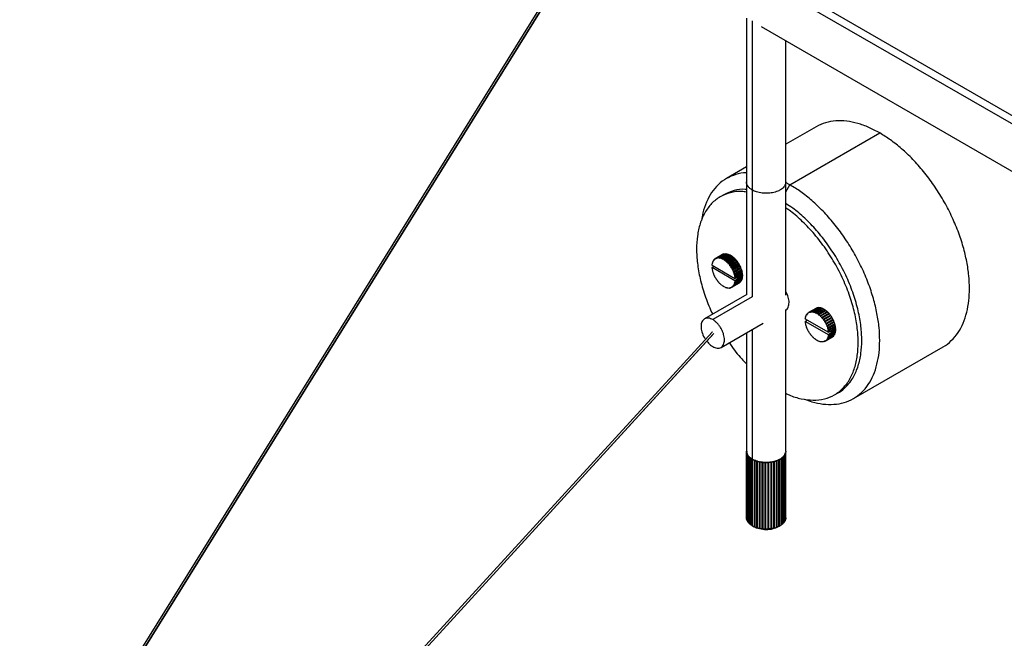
# Paper-space layout '_Isométrica' of a CAD drawing. Header units: millimetres. Extents: x -1423 to -51, y -316 to 683.
# Tile 2 of 14: x -1094 to -706, y 224 to 468. Entities that reach past the tile are written whole.
import ezdxf

# ---------------------------------------------------------------- set-up
doc = ezdxf.new("R2010")
doc.units = ezdxf.units.MM

psp = doc.layouts.new('_Isométrica')

# ---------------------------------------------------------------- linework, layer by layer
at = {"color": 7, "linetype": 'Continuous', "lineweight": 25}
for p, q in [((-821.06, 581.37), (-1093.77, 142.89)), ((-1093.02, 142.46), (-820.56, 580.52)), ((-820.39, 580.76), (-1093.01, 142.45)), ((-489.29, 306.49), (-791.99, 481.24)), ((-794.26, 479.34), (-489.29, 303.28)), ((-807.49, 468.25), (-807.49, 359.38)), ((-805.22, 467.09), (-805.22, 358.49)), ((-801.76, 464.94), (-489.02, 284.4)), ((-791.99, 359.2), (-791.99, 459.3)), ((-780.01, 425.47), (-791.99, 418.55)), ((-790.37, 402.58), (-755.01, 422.99)), ((-807.49, 409.61), (-815.36, 405.06)), ((-790.37, 402.58), (-792.08, 403.45)), ((-791.99, 399.78), (-790.37, 402.58)), ((-816.4, 398.69), (-817.81, 397.87)), ((-820.76, 372.4), (-820.69, 372.16)), ((-820.42, 372.82), (-820.57, 372.74)), ((-820.4, 372.69), (-820.57, 372.74)), ((-820.44, 372.92), (-820.4, 372.69)), ((-820.04, 373.28), (-820.2, 373.19)), ((-820.02, 373.11), (-820.2, 373.19)), ((-820.04, 373.33), (-820.02, 373.11)), ((-816.95, 375.14), (-819.78, 373.51)), ((-816.92, 375.16), (-819.75, 373.52)), ((-819.57, 373.41), (-819.75, 373.52)), ((-819.56, 373.62), (-819.57, 373.41)), ((-819.56, 373.62), (-816.73, 375.25)), ((-816.4, 375.37), (-819.22, 373.73)), ((-819.04, 373.59), (-819.22, 373.73)), ((-819.01, 373.78), (-819.04, 373.59)), ((-819.01, 373.78), (-816.18, 375.41)), ((-815.81, 375.44), (-818.64, 373.81)), ((-818.47, 373.64), (-818.64, 373.81)), ((-818.41, 373.81), (-818.47, 373.64)), ((-818.41, 373.81), (-815.58, 375.44)), ((-815.18, 375.39), (-818.01, 373.76)), ((-817.85, 373.56), (-818.01, 373.76)), ((-817.76, 373.7), (-817.85, 373.56)), ((-817.76, 373.7), (-814.93, 375.33)), ((-814.51, 375.2), (-817.34, 373.57)), ((-817.19, 373.36), (-817.34, 373.57)), ((-817.09, 373.47), (-817.19, 373.36)), ((-817.09, 373.47), (-814.26, 375.1)), ((-816.95, 375.14), (-816.92, 375.16)), ((-816.92, 375.16), (-816.91, 375.15)), ((-813.83, 374.89), (-816.66, 373.26)), ((-816.53, 373.03), (-816.66, 373.26)), ((-816.4, 373.11), (-816.53, 373.03)), ((-816.4, 375.37), (-816.34, 375.32)), ((-816.4, 373.11), (-813.57, 374.74)), ((-813.14, 374.46), (-815.97, 372.83)), ((-815.86, 372.59), (-815.97, 372.83)), ((-813.04, 374.22), (-815.86, 372.59)), ((-815.72, 372.63), (-815.86, 372.59)), ((-815.81, 375.44), (-815.72, 375.36)), ((-815.72, 372.63), (-812.89, 374.27)), ((-812.47, 373.91), (-815.3, 372.28)), ((-812.38, 373.68), (-815.21, 372.05)), ((-815.18, 375.39), (-815.07, 375.26)), ((-815.05, 372.05), (-812.22, 373.68)), ((-811.82, 373.27), (-814.65, 371.64)), ((-811.76, 373.04), (-814.59, 371.4)), ((-814.51, 375.2), (-814.39, 375.03)), ((-814.42, 371.38), (-811.59, 373.01)), ((-811.22, 372.55), (-814.05, 370.91)), ((-813.83, 374.89), (-813.7, 374.67)), ((-813.14, 374.46), (-813.04, 374.22)), ((-813.04, 374.22), (-812.89, 374.27)), ((-812.47, 373.91), (-812.38, 373.68)), ((-812.38, 373.68), (-812.22, 373.68)), ((-811.82, 373.27), (-811.76, 373.04)), ((-811.76, 373.04), (-811.59, 373.01)), ((-811.22, 372.55), (-811.19, 372.32)), ((-821.1, 371.06), (-821.04, 370.94)), ((-821.04, 370.02), (-821.1, 369.97)), ((-820.9, 371.59), (-821.04, 371.52)), ((-820.88, 371.54), (-821.04, 371.52)), ((-821.04, 370.94), (-812.02, 365.73)), ((-821.04, 370.02), (-820.25, 370.48)), ((-812.02, 364.82), (-821.04, 370.02)), ((-821.04, 369.45), (-820.88, 369.24)), ((-820.98, 371.77), (-820.88, 371.54)), ((-820.88, 369.24), (-820.98, 369.12)), ((-820.71, 372.25), (-820.85, 372.17)), ((-820.69, 372.16), (-820.85, 372.17)), ((-820.85, 368.58), (-820.69, 368.39)), ((-815.21, 372.05), (-815.3, 372.28)), ((-815.05, 372.05), (-815.21, 372.05)), ((-814.59, 371.4), (-814.65, 371.64)), ((-814.42, 371.38), (-814.59, 371.4)), ((-814.01, 370.69), (-814.05, 370.91)), ((-811.19, 372.32), (-814.01, 370.69)), ((-813.83, 370.62), (-814.01, 370.69)), ((-813.83, 370.62), (-811.01, 372.25)), ((-810.67, 371.75), (-813.5, 370.12)), ((-813.49, 369.9), (-813.5, 370.12)), ((-810.66, 371.54), (-813.49, 369.9)), ((-813.31, 369.81), (-813.49, 369.9)), ((-813.31, 369.81), (-810.48, 371.44)), ((-810.21, 370.71), (-813.04, 369.08)), ((-813.04, 369.08), (-813.02, 369.28)), ((-812.86, 368.95), (-813.04, 369.08)), ((-810.19, 370.91), (-813.02, 369.28)), ((-812.86, 368.95), (-810.03, 370.58)), ((-809.83, 369.86), (-812.66, 368.22)), ((-809.79, 370.03), (-812.62, 368.4)), ((-812.49, 368.07), (-809.66, 369.7)), ((-809.54, 369), (-812.37, 367.36)), ((-809.47, 369.15), (-812.3, 367.51)), ((-812.21, 367.18), (-809.38, 368.81)), ((-811.19, 372.32), (-811.01, 372.25)), ((-810.67, 371.75), (-810.66, 371.54)), ((-810.66, 371.54), (-810.48, 371.44)), ((-810.19, 370.91), (-810.21, 370.71)), ((-810.21, 370.71), (-810.03, 370.58)), ((-809.79, 370.03), (-809.83, 369.86)), ((-809.83, 369.86), (-809.66, 369.7)), ((-809.47, 369.15), (-809.54, 369)), ((-809.54, 369), (-809.38, 368.81)), ((-820.69, 368.39), (-820.76, 368.24)), ((-820.57, 367.69), (-820.4, 367.53)), ((-820.4, 367.53), (-820.44, 367.36)), ((-820.2, 366.81), (-820.02, 366.68)), ((-820.02, 366.68), (-820.04, 366.48)), ((-819.75, 365.95), (-819.57, 365.85)), ((-819.57, 365.85), (-819.56, 365.64)), ((-819.22, 365.13), (-819.04, 365.07)), ((-819.04, 365.07), (-819.01, 364.84)), ((-812.66, 368.22), (-812.62, 368.4)), ((-812.49, 368.07), (-812.66, 368.22)), ((-809.66, 364.65), (-812.49, 363.02)), ((-812.37, 367.36), (-812.3, 367.51)), ((-812.21, 367.18), (-812.37, 367.36)), ((-812.3, 363.36), (-809.47, 364.99)), ((-809.38, 365.22), (-812.21, 363.58)), ((-809.35, 368.15), (-812.18, 366.51)), ((-812.18, 366.51), (-812.08, 366.64)), ((-812.02, 366.31), (-812.18, 366.51)), ((-809.25, 368.27), (-812.08, 366.64)), ((-812.08, 363.98), (-809.25, 365.62)), ((-812.02, 366.31), (-809.19, 367.94)), ((-812.02, 365.73), (-811.3, 366.14)), ((-809.19, 365.87), (-812.02, 364.24)), ((-812.02, 365.73), (-811.96, 365.78)), ((-811.3, 365.37), (-812.02, 364.82)), ((-811.96, 364.69), (-812.02, 364.82)), ((-809.13, 367.42), (-811.96, 365.78)), ((-811.96, 364.69), (-809.13, 366.33)), ((-809.25, 367.33), (-811.3, 366.14)), ((-811.3, 366.14), (-810.6, 366.42)), ((-810.6, 365.76), (-811.3, 365.37)), ((-810.6, 365.76), (-811.28, 366.15)), ((-810.6, 366.42), (-810.52, 366.29)), ((-810.52, 365.8), (-810.6, 365.76)), ((-810.52, 366.29), (-809.11, 367.11)), ((-809.11, 366.61), (-810.52, 365.8)), ((-809.52, 365.14), (-809.47, 364.99)), ((-809.25, 368.27), (-809.35, 368.15)), ((-809.35, 368.15), (-809.19, 367.94)), ((-809.33, 365.8), (-809.25, 365.62)), ((-809.13, 367.42), (-809.25, 367.33)), ((-809.25, 367.33), (-809.11, 367.11)), ((-809.24, 366.54), (-809.13, 366.33)), ((-818.64, 364.38), (-818.47, 364.35)), ((-818.47, 364.35), (-818.41, 364.12)), ((-818.01, 363.71), (-817.85, 363.71)), ((-817.85, 363.71), (-817.76, 363.47)), ((-817.34, 363.12), (-817.19, 363.16)), ((-817.19, 363.16), (-817.09, 362.93)), ((-816.66, 362.65), (-816.53, 362.72)), ((-816.66, 362.65), (-816.53, 362.72)), ((-816.53, 362.72), (-816.4, 362.5)), ((-815.97, 362.29), (-815.86, 362.4)), ((-815.97, 362.29), (-815.84, 362.36)), ((-815.86, 362.4), (-815.72, 362.18)), ((-815.3, 362.05), (-815.21, 362.19)), ((-815.3, 362.05), (-815.16, 362.13)), ((-815.21, 362.19), (-815.05, 362)), ((-814.65, 361.95), (-814.59, 362.11)), ((-814.65, 361.95), (-814.51, 362.03)), ((-814.59, 362.11), (-814.42, 361.94)), ((-814.05, 361.98), (-814.01, 362.17)), ((-814.05, 361.98), (-813.89, 362.07)), ((-814.01, 362.17), (-813.83, 362.02)), ((-813.5, 362.14), (-813.49, 362.35)), ((-813.5, 362.14), (-813.32, 362.24)), ((-813.49, 362.35), (-813.31, 362.23)), ((-813.28, 362.25), (-810.45, 363.88)), ((-813.04, 362.65), (-812.86, 362.57)), ((-813.02, 362.43), (-813.04, 362.65)), ((-813.02, 362.43), (-810.19, 364.06)), ((-810.03, 364.2), (-812.86, 362.57)), ((-812.66, 363.07), (-812.49, 363.02)), ((-812.62, 362.84), (-812.66, 363.07)), ((-812.62, 362.84), (-809.79, 364.47)), ((-812.37, 363.6), (-812.21, 363.58)), ((-812.3, 363.36), (-812.37, 363.6)), ((-812.18, 364.22), (-812.02, 364.24)), ((-812.08, 363.98), (-812.18, 364.22)), ((-810.19, 364.1), (-810.19, 364.06)), ((-809.81, 364.57), (-809.79, 364.47)), ((-807.4, 359.43), (-824.02, 349.83)), ((-805.22, 358.49), (-820.77, 349.51)), ((-791.99, 297.73), (-791.99, 353.49)), ((-780.18, 353.91), (-783.01, 352.28)), ((-782.98, 352.3), (-780.15, 353.93)), ((-779.96, 354.02), (-782.79, 352.39)), ((-782.45, 352.51), (-779.63, 354.14)), ((-779.41, 354.18), (-782.24, 352.55)), ((-781.87, 352.58), (-779.04, 354.22)), ((-778.81, 354.21), (-781.64, 352.58)), ((-781.24, 352.53), (-778.41, 354.16)), ((-778.16, 354.11), (-780.99, 352.48)), ((-780.57, 352.34), (-777.74, 353.98)), ((-777.49, 353.87), (-780.32, 352.24)), ((-780.15, 353.93), (-780.18, 353.91)), ((-780.14, 353.92), (-780.15, 353.93)), ((-779.89, 352.03), (-777.06, 353.66)), ((-779.57, 354.09), (-779.63, 354.14)), ((-776.8, 353.51), (-779.63, 351.88)), ((-779.2, 351.6), (-776.37, 353.23)), ((-776.27, 353), (-779.09, 351.37)), ((-778.95, 354.13), (-779.04, 354.22)), ((-776.12, 353.04), (-778.95, 351.41)), ((-778.3, 354.03), (-778.41, 354.16)), ((-777.62, 353.8), (-777.74, 353.98)), ((-776.93, 353.44), (-777.06, 353.66)), ((-776.27, 353), (-776.37, 353.23)), ((-776.12, 353.04), (-776.27, 353)), ((-784.27, 349.71), (-784.33, 349.84)), ((-784.27, 350.29), (-784.13, 350.37)), ((-784.27, 350.29), (-784.11, 350.31)), ((-775.25, 344.51), (-784.27, 349.71)), ((-783.48, 349.26), (-784.27, 348.8)), ((-784.11, 350.31), (-784.21, 350.55)), ((-784.08, 350.95), (-783.94, 351.03)), ((-784.08, 350.95), (-783.92, 350.93)), ((-783.92, 350.93), (-783.99, 351.17)), ((-783.8, 351.51), (-783.65, 351.6)), ((-783.8, 351.51), (-783.63, 351.46)), ((-783.63, 351.46), (-783.67, 351.69)), ((-783.43, 351.96), (-783.27, 352.06)), ((-783.43, 351.96), (-783.25, 351.88)), ((-783.25, 351.88), (-783.27, 352.1)), ((-782.98, 352.3), (-782.8, 352.18)), ((-782.8, 352.18), (-782.79, 352.39)), ((-782.45, 352.51), (-782.27, 352.36)), ((-782.27, 352.36), (-782.24, 352.55)), ((-781.87, 352.58), (-781.7, 352.42)), ((-781.7, 352.42), (-781.64, 352.58)), ((-781.24, 352.53), (-781.08, 352.34)), ((-781.08, 352.34), (-780.99, 352.48)), ((-780.57, 352.34), (-780.43, 352.13)), ((-780.43, 352.13), (-780.32, 352.24)), ((-779.89, 352.03), (-779.76, 351.81)), ((-779.76, 351.81), (-779.63, 351.88)), ((-779.2, 351.6), (-779.09, 351.37)), ((-779.09, 351.37), (-778.95, 351.41)), ((-778.53, 351.05), (-775.7, 352.69)), ((-778.53, 351.05), (-778.44, 350.82)), ((-775.62, 352.45), (-778.44, 350.82)), ((-778.44, 350.82), (-778.28, 350.82)), ((-775.45, 352.46), (-778.28, 350.82)), ((-777.88, 350.41), (-775.05, 352.05)), ((-777.88, 350.41), (-777.82, 350.18)), ((-774.99, 351.81), (-777.82, 350.18)), ((-777.82, 350.18), (-777.65, 350.15)), ((-774.82, 351.78), (-777.65, 350.15)), ((-777.28, 349.69), (-774.45, 351.32)), ((-777.28, 349.69), (-777.24, 349.46)), ((-774.42, 351.09), (-777.24, 349.46)), ((-777.24, 349.46), (-777.06, 349.39)), ((-774.24, 351.03), (-777.06, 349.39)), ((-776.73, 348.89), (-773.9, 350.53)), ((-773.89, 350.31), (-776.72, 348.68)), ((-773.71, 350.21), (-776.54, 348.58)), ((-773.44, 349.48), (-776.27, 347.85)), ((-776.25, 348.05), (-773.42, 349.68)), ((-773.26, 349.35), (-776.09, 347.72)), ((-775.62, 352.45), (-775.7, 352.69)), ((-775.45, 352.46), (-775.62, 352.45)), ((-774.99, 351.81), (-775.05, 352.05)), ((-774.82, 351.78), (-774.99, 351.81)), ((-774.42, 351.09), (-774.45, 351.32)), ((-774.24, 351.03), (-774.42, 351.09)), ((-773.89, 350.31), (-773.9, 350.53)), ((-773.71, 350.21), (-773.89, 350.31)), ((-773.44, 349.48), (-773.42, 349.68)), ((-773.26, 349.35), (-773.44, 349.48)), ((-817.52, 338.57), (-800.9, 348.17)), ((-805.22, 345.68), (-805.22, 294.57)), ((-784.33, 348.75), (-784.27, 348.8)), ((-784.27, 348.8), (-775.25, 343.59)), ((-784.11, 348.02), (-784.27, 348.22)), ((-784.21, 347.89), (-784.11, 348.02)), ((-783.92, 347.17), (-784.08, 347.35)), ((-783.99, 347.02), (-783.92, 347.17)), ((-783.63, 346.31), (-783.8, 346.46)), ((-783.67, 346.13), (-783.63, 346.31)), ((-783.25, 345.45), (-783.43, 345.58)), ((-783.27, 345.25), (-783.25, 345.45)), ((-776.73, 348.89), (-776.72, 348.68)), ((-776.72, 348.68), (-776.54, 348.58)), ((-776.25, 348.05), (-776.27, 347.85)), ((-776.27, 347.85), (-776.09, 347.72)), ((-773.06, 348.63), (-775.89, 347)), ((-775.85, 347.17), (-775.89, 347)), ((-775.89, 347), (-775.72, 346.84)), ((-775.85, 347.17), (-773.02, 348.81)), ((-772.89, 348.47), (-775.72, 346.84)), ((-772.78, 347.77), (-775.6, 346.14)), ((-775.53, 346.29), (-775.6, 346.14)), ((-775.6, 346.14), (-775.44, 345.95)), ((-775.53, 346.29), (-772.7, 347.92)), ((-772.61, 347.59), (-775.44, 345.95)), ((-772.58, 346.92), (-775.41, 345.29)), ((-775.31, 345.41), (-775.41, 345.29)), ((-775.41, 345.29), (-775.25, 345.08)), ((-775.31, 345.41), (-772.48, 347.04)), ((-772.42, 346.72), (-775.25, 345.08)), ((-775.19, 344.56), (-772.36, 346.19)), ((-772.48, 346.1), (-774.53, 344.92)), ((-773.83, 345.19), (-774.53, 344.92)), ((-773.75, 345.06), (-773.83, 345.19)), ((-772.34, 345.88), (-773.75, 345.06)), ((-773.75, 344.81), (-772.34, 345.63)), ((-773.75, 344.57), (-772.34, 345.39)), ((-773.06, 348.63), (-773.02, 348.81)), ((-772.89, 348.47), (-773.06, 348.63)), ((-772.78, 347.77), (-772.7, 347.92)), ((-772.61, 347.59), (-772.78, 347.77)), ((-772.58, 346.92), (-772.48, 347.04)), ((-772.42, 346.72), (-772.58, 346.92)), ((-772.48, 346.1), (-772.36, 346.19)), ((-772.34, 345.88), (-772.48, 346.1)), ((-772.36, 345.1), (-772.47, 345.31)), ((-821, 344.63), (-1036.12, 109.61)), ((-820.39, 344), (-1035.35, 109.17)), ((-1035.31, 109.15), (-820.57, 343.75)), ((-807.49, 344.37), (-807.49, 297.73)), ((-782.8, 344.63), (-782.98, 344.72)), ((-782.79, 344.41), (-782.8, 344.63)), ((-782.27, 343.84), (-782.45, 343.91)), ((-782.24, 343.62), (-782.27, 343.84)), ((-781.7, 343.12), (-781.87, 343.15)), ((-781.64, 342.89), (-781.7, 343.12)), ((-781.08, 342.48), (-781.24, 342.48)), ((-780.99, 342.25), (-781.08, 342.48)), ((-780.43, 341.94), (-780.57, 341.9)), ((-780.32, 341.7), (-780.43, 341.94)), ((-779.76, 341.5), (-779.89, 341.42)), ((-779.76, 341.5), (-779.89, 341.42)), ((-779.63, 341.27), (-779.76, 341.5)), ((-776.51, 341.02), (-773.68, 342.65)), ((-776.09, 341.34), (-776.27, 341.42)), ((-776.27, 341.42), (-776.25, 341.2)), ((-773.42, 342.83), (-776.25, 341.2)), ((-776.09, 341.34), (-773.26, 342.97)), ((-775.72, 341.79), (-775.89, 341.84)), ((-775.89, 341.84), (-775.85, 341.61)), ((-773.02, 343.24), (-775.85, 341.61)), ((-775.72, 341.79), (-772.89, 343.43)), ((-775.44, 342.36), (-775.6, 342.37)), ((-775.6, 342.37), (-775.53, 342.13)), ((-772.7, 343.77), (-775.53, 342.13)), ((-775.44, 342.36), (-772.61, 343.99)), ((-775.25, 343.01), (-775.41, 342.99)), ((-775.41, 342.99), (-775.31, 342.76)), ((-772.48, 344.39), (-775.31, 342.76)), ((-774.53, 344.92), (-775.25, 344.51)), ((-775.25, 343.01), (-772.42, 344.65)), ((-775.19, 344.56), (-775.25, 344.51)), ((-775.25, 343.59), (-774.53, 344.15)), ((-775.25, 343.59), (-775.19, 343.47)), ((-772.36, 345.1), (-775.19, 343.47)), ((-774.53, 344.15), (-773.83, 344.54)), ((-773.83, 344.54), (-774.51, 344.92)), ((-773.83, 344.54), (-773.75, 344.57)), ((-773.42, 342.83), (-773.42, 342.88)), ((-773.02, 343.24), (-773.04, 343.34)), ((-772.7, 343.77), (-772.75, 343.91)), ((-772.48, 344.39), (-772.56, 344.57)), ((-779.09, 341.17), (-779.2, 341.06)), ((-779.07, 341.14), (-779.2, 341.06)), ((-778.95, 340.96), (-779.09, 341.17)), ((-778.44, 340.96), (-778.53, 340.83)), ((-778.39, 340.91), (-778.53, 340.83)), ((-778.28, 340.77), (-778.44, 340.96)), ((-777.82, 340.89), (-777.88, 340.72)), ((-777.74, 340.81), (-777.88, 340.72)), ((-777.65, 340.72), (-777.82, 340.89)), ((-777.24, 340.94), (-777.28, 340.75)), ((-777.13, 340.84), (-777.28, 340.75)), ((-777.06, 340.8), (-777.24, 340.94)), ((-776.72, 341.12), (-776.73, 340.91)), ((-776.55, 341.01), (-776.73, 340.91)), ((-776.54, 341.01), (-776.72, 341.12)), ((-765.37, 318.45), (-730.01, 338.86)), ((-772.82, 319.93), (-771.4, 320.74)), ((-807.49, 297.78), (-807.49, 297.69)), ((-807.49, 297.73), (-807.49, 271.51)), ((-807.49, 297.69), (-807.49, 297.69)), ((-807.49, 297.69), (-807.49, 271.47)), ((-807.47, 297.68), (-807.26, 297.57)), ((-807.26, 297.57), (-807.47, 297.44)), ((-807.47, 271.22), (-807.47, 297.44)), ((-807.39, 297.02), (-807.39, 297.02)), ((-807.39, 297.02), (-807.39, 270.8)), ((-807.14, 296.92), (-807.31, 296.77)), ((-807.31, 270.56), (-807.31, 296.77)), ((-807.21, 296.95), (-807.14, 296.92)), ((-807.12, 296.37), (-807.12, 296.37)), ((-807.12, 296.37), (-807.12, 270.15)), ((-806.98, 296.33), (-806.84, 296.29)), ((-806.84, 296.29), (-806.98, 296.13)), ((-806.98, 269.92), (-806.98, 296.13)), ((-806.69, 295.75), (-806.69, 295.75)), ((-806.69, 295.75), (-806.69, 269.53)), ((-806.44, 295.61), (-806.48, 295.53)), ((-806.48, 269.31), (-806.48, 295.53)), ((-806.1, 295.17), (-806.1, 295.17)), ((-806.1, 295.17), (-806.1, 268.96)), ((-805.91, 295.16), (-805.8, 295.15)), ((-805.8, 295.15), (-805.84, 294.97)), ((-805.84, 268.76), (-805.84, 294.97)), ((-794.01, 294.72), (-794.02, 294.77)), ((-793.72, 268.69), (-793.72, 294.91)), ((-793.36, 295.42), (-793.23, 295.43)), ((-793.29, 295.24), (-793.36, 295.42)), ((-793.29, 295.24), (-793.29, 269.03)), ((-793.06, 269.24), (-793.06, 295.46)), ((-792.72, 295.83), (-792.84, 295.99)), ((-792.72, 295.83), (-792.72, 269.61)), ((-792.55, 269.84), (-792.55, 296.06)), ((-792.47, 296.6), (-792.38, 296.63)), ((-792.31, 296.45), (-792.47, 296.6)), ((-792.31, 296.45), (-792.31, 270.23)), ((-792.2, 270.48), (-792.2, 296.69)), ((-792.06, 297.1), (-792.18, 297.19)), ((-792.06, 297.1), (-792.06, 270.89)), ((-791.99, 297.53), (-791.99, 297.73)), ((-805.37, 294.66), (-805.37, 294.66)), ((-805.37, 294.66), (-805.37, 268.44)), ((-805.06, 268.26), (-805.06, 294.51)), ((-804.51, 294.21), (-804.51, 294.21)), ((-804.51, 294.21), (-804.51, 267.99)), ((-804.33, 294.22), (-804.21, 294.23)), ((-804.21, 294.23), (-804.16, 294.06)), ((-804.21, 294.23), (-804.21, 267.83)), ((-804.16, 267.84), (-804.16, 294.06)), ((-803.55, 293.83), (-803.55, 293.83)), ((-803.55, 293.83), (-803.55, 267.62)), ((-803.41, 293.86), (-803.26, 293.89)), ((-803.26, 293.89), (-803.16, 293.72)), ((-803.26, 293.89), (-803.26, 267.49)), ((-803.16, 267.5), (-803.16, 293.72)), ((-802.5, 293.55), (-802.5, 293.55)), ((-802.5, 293.55), (-802.5, 267.33)), ((-802.41, 293.58), (-802.22, 293.63)), ((-802.22, 293.63), (-802.09, 293.47)), ((-802.22, 293.63), (-802.22, 267.23)), ((-802.09, 267.25), (-802.09, 293.47)), ((-801.39, 293.36), (-801.39, 293.36)), ((-801.39, 293.36), (-801.39, 267.14)), ((-801.21, 293.43), (-801.14, 293.46)), ((-801.14, 293.46), (-801.09, 293.42)), ((-801.14, 293.46), (-801.14, 267.06)), ((-800.97, 293.31), (-800.96, 293.31)), ((-800.96, 267.09), (-800.96, 293.31)), ((-800.25, 293.26), (-800.24, 293.27)), ((-800.25, 293.26), (-800.25, 267.05)), ((-800.02, 293.39), (-800.02, 266.99)), ((-799.81, 293.26), (-799.81, 293.26)), ((-799.81, 267.04), (-799.81, 293.26)), ((-799.09, 293.27), (-799.09, 293.27)), ((-799.09, 293.27), (-799.09, 267.05)), ((-798.89, 293.41), (-798.89, 267.01)), ((-798.66, 293.3), (-798.65, 293.3)), ((-798.65, 267.08), (-798.65, 293.3)), ((-797.94, 293.38), (-797.94, 293.38)), ((-797.94, 293.38), (-797.94, 267.16)), ((-797.79, 293.53), (-797.79, 267.13)), ((-797.52, 293.44), (-797.52, 293.44)), ((-797.52, 267.23), (-797.52, 293.44)), ((-796.84, 293.58), (-796.73, 293.75)), ((-796.84, 293.58), (-796.84, 267.36)), ((-796.73, 293.75), (-796.73, 267.35)), ((-796.44, 293.68), (-796.44, 293.68)), ((-796.44, 267.46), (-796.44, 293.68)), ((-795.8, 293.88), (-795.73, 294.05)), ((-795.8, 293.88), (-795.8, 267.66)), ((-795.73, 294.05), (-795.61, 294.03)), ((-795.73, 294.05), (-795.73, 267.65)), ((-795.43, 294.01), (-795.43, 294.01)), ((-795.43, 267.79), (-795.43, 294.01)), ((-794.85, 294.26), (-794.83, 294.43)), ((-794.85, 294.26), (-794.85, 268.04)), ((-794.83, 294.43), (-794.52, 294.42)), ((-794.83, 294.43), (-794.83, 268.04)), ((-794.52, 268.2), (-794.52, 294.42)), ((-794.01, 294.72), (-794.01, 268.5)), ((-807.49, 271.47), (-807.49, 271.51)), ((-807.47, 271.45), (-807.49, 271.47)), ((-807.31, 270.71), (-807.39, 270.8)), ((-805.06, 268.26), (-804.44, 267.9)), ((-794.26, 268.35), (-795.04, 267.9)), ((-792.2, 270.48), (-792.31, 270.36)), ((-792.02, 271.14), (-792.06, 271.08))]:
    psp.add_line(p, q, dxfattribs=at)
for points, knots in [([(-755.01, 422.99), (-756.43, 423.76), (-759.34, 425.32), (-763.71, 426.87), (-768.1, 427.78), (-772.37, 427.89), (-776.44, 427.21), (-778.82, 426.05), (-780.01, 425.47)], [0, 0, 0, 0, 0.1536532, 0.3139663, 0.4800369, 0.6507039, 0.8245788, 1, 1, 1, 1]), ([(-730.01, 338.86), (-730.01, 338.86), (-728.79, 339.39), (-726.77, 341.19), (-724.08, 344.24), (-722.06, 348.03), (-720.64, 352.27), (-719.83, 356.86), (-719.57, 361.71), (-719.83, 366.85), (-720.64, 372.38), (-722.06, 378.26), (-724.09, 384.37), (-726.73, 390.56), (-729.93, 396.65), (-733.6, 402.46), (-737.64, 407.84), (-741.92, 412.66), (-746.31, 416.82), (-750.68, 420.32), (-753.59, 422.11), (-755.01, 422.99)], [0, 0, 0, 0, 0.000034, 0.058535, 0.116485, 0.173366, 0.228715, 0.282146, 0.333356, 0.384567, 0.437997, 0.493347, 0.550228, 0.608178, 0.666678, 0.725178, 0.783129, 0.84001, 0.895359, 0.948789, 1, 1, 1, 1]), ([(-807.49, 407.34), (-807.54, 407.35), (-809.05, 407.39), (-811.75, 406.71), (-815.45, 405.21), (-818.64, 402.79), (-821.29, 399.67), (-823.3, 395.88), (-824.62, 392.16), (-825.02, 389.55), (-825.18, 388.54)], [0, 0, 0, 0, 0.005956, 0.157635, 0.310752, 0.46387, 0.615548, 0.764429, 0.909299, 1, 1, 1, 1]), ([(-805.22, 400.54), (-805.54, 400.73), (-805.84, 400.94), (-806.4, 401.4), (-806.64, 401.66), (-807.05, 402.2), (-807.21, 402.49), (-807.43, 403.09), (-807.49, 403.4), (-807.49, 403.71)], [0, 0, 0, 0, 0.25, 0.25, 0.5, 0.5, 0.75, 0.75, 1, 1, 1, 1]), ([(-805.22, 400.54), (-805.54, 400.73), (-805.84, 400.94), (-806.4, 401.4), (-806.64, 401.66), (-807.05, 402.2), (-807.21, 402.49), (-807.43, 403.09), (-807.49, 403.4), (-807.49, 403.71)], [0, 0, 0, 0, 0.25, 0.25, 0.5, 0.5, 0.75, 0.75, 1, 1, 1, 1]), ([(-791.99, 403.71), (-791.99, 403.24), (-792.11, 402.78), (-792.59, 401.92), (-792.94, 401.52), (-793.56, 401), (-793.78, 400.83), (-794.13, 400.61), (-794.25, 400.54), (-794.5, 400.4), (-794.63, 400.34), (-795.31, 400.01), (-795.95, 399.78), (-797.36, 399.42), (-798.14, 399.3), (-799.73, 399.21), (-800.55, 399.23), (-802.1, 399.42), (-802.84, 399.58), (-804.15, 400), (-804.73, 400.26), (-805.22, 400.54)], [0, 0, 0, 0, 0.125, 0.125, 0.25, 0.25, 0.3125, 0.3125, 0.34375, 0.34375, 0.375, 0.375, 0.5, 0.5, 0.625, 0.625, 0.75, 0.75, 0.875, 0.875, 1, 1, 1, 1]), ([(-791.99, 403.71), (-791.99, 403.24), (-792.11, 402.78), (-792.59, 401.92), (-792.94, 401.52), (-793.56, 401), (-793.78, 400.83), (-794.13, 400.61), (-794.25, 400.54), (-794.5, 400.4), (-794.63, 400.34), (-795.31, 400.01), (-795.95, 399.78), (-797.36, 399.42), (-798.14, 399.3), (-799.73, 399.21), (-800.55, 399.23), (-802.1, 399.42), (-802.84, 399.58), (-804.15, 400), (-804.73, 400.26), (-805.22, 400.54)], [0, 0, 0, 0, 0.125, 0.125, 0.25, 0.25, 0.3125, 0.3125, 0.34375, 0.34375, 0.375, 0.375, 0.5, 0.5, 0.625, 0.625, 0.75, 0.75, 0.875, 0.875, 1, 1, 1, 1]), ([(-807.49, 399.75), (-808.11, 399.84), (-810.36, 400.17), (-813.9, 399.61), (-817.92, 398.06), (-821.31, 395.37), (-823.97, 391.77), (-825.84, 387.43), (-826.91, 382.57), (-827.25, 377.33), (-826.9, 371.7), (-825.85, 365.6), (-823.93, 359.12), (-822.2, 354.39), (-820.94, 351.96), (-820.8, 351.69)], [0, 0, 0, 0, 0.034855, 0.124584, 0.215537, 0.30649, 0.396219, 0.483598, 0.567672, 0.647709, 0.727746, 0.81182, 0.899199, 0.988928, 1, 1, 1, 1]), ([(-807.49, 400.74), (-807.64, 400.76), (-809.4, 400.98), (-812.5, 400.45), (-815.1, 399.28), (-816.4, 398.69)], [0, 0, 0, 0, 0.045028, 0.51934, 1, 1, 1, 1]), ([(-807.49, 400.74), (-807.64, 400.76), (-809.4, 400.98), (-812.5, 400.45), (-815.1, 399.28), (-816.4, 398.69)], [0, 0, 0, 0, 0.045033, 0.519401, 1, 1, 1, 1]), ([(-784.58, 318.21), (-783.63, 317.84), (-781.16, 316.89), (-777.28, 316.16), (-773, 316.02), (-768.96, 316.74), (-765.29, 318.32), (-762.09, 320.71), (-759.45, 323.85), (-757.41, 327.61), (-756, 331.86), (-755.19, 336.45), (-754.93, 341.3), (-755.19, 346.44), (-756, 351.97), (-757.41, 357.85), (-759.45, 363.96), (-762.09, 370.15), (-765.29, 376.24), (-768.96, 382.05), (-773, 387.43), (-777.27, 392.25), (-781.66, 396.41), (-786.04, 399.91), (-788.94, 401.7), (-790.37, 402.58)], [0, 0, 0, 0, 0.027481, 0.071292, 0.116315, 0.162185, 0.20849, 0.254795, 0.300665, 0.345689, 0.3895, 0.431792, 0.472327, 0.512862, 0.555154, 0.598965, 0.643989, 0.689858, 0.736163, 0.782468, 0.828338, 0.873362, 0.917173, 0.959465, 1, 1, 1, 1]), ([(-769.07, 322.58), (-768.71, 322.84), (-767.21, 323.95), (-765.27, 326.88), (-763.37, 331.17), (-762.31, 336.05), (-761.97, 341.28), (-762.31, 346.91), (-763.38, 353.01), (-765.24, 359.5), (-767.9, 366.18), (-771.3, 372.77), (-775.31, 379), (-779.76, 384.65), (-784.46, 389.48), (-788.57, 393.02), (-791.08, 394.62), (-791.99, 395.19)], [0, 0, 0, 0, 0.02375, 0.098474, 0.171239, 0.241253, 0.307905, 0.374557, 0.444571, 0.517337, 0.59206, 0.667802, 0.743544, 0.818268, 0.891033, 0.961047, 1, 1, 1, 1]), ([(-771.4, 320.74), (-771.4, 320.74), (-770.07, 321.28), (-767.95, 323.32), (-765.23, 326.82), (-763.38, 331.19), (-762.31, 336.04), (-761.97, 341.28), (-762.31, 346.91), (-763.38, 353.01), (-765.24, 359.5), (-767.9, 366.18), (-771.3, 372.77), (-775.31, 379), (-779.76, 384.65), (-784.46, 389.48), (-788.57, 393.02), (-791.08, 394.62), (-791.99, 395.19)], [0, 0, 0, 0, 0.000035, 0.072031, 0.143059, 0.212226, 0.278778, 0.342133, 0.405489, 0.47204, 0.541207, 0.612235, 0.684231, 0.756228, 0.827255, 0.896422, 0.962974, 1, 1, 1, 1]), ([(-791.99, 320.51), (-791.56, 320.29), (-789.51, 319.25), (-785.87, 318.24), (-781.17, 317.63), (-776.72, 318.14), (-772.71, 319.75), (-769.32, 322.42), (-766.66, 326.02), (-764.8, 330.37), (-763.73, 335.23), (-763.38, 340.46), (-763.73, 346.09), (-764.8, 352.19), (-766.66, 358.68), (-769.32, 365.36), (-772.71, 371.95), (-776.72, 378.18), (-781.17, 383.84), (-785.87, 388.65), (-789.51, 391.84), (-791.56, 393.16), (-791.99, 393.44)], [0, 0, 0, 0, 0.013781, 0.065901, 0.12007, 0.175697, 0.232081, 0.288466, 0.344093, 0.398262, 0.450382, 0.5, 0.549618, 0.601738, 0.655907, 0.711534, 0.767919, 0.824303, 0.87993, 0.934099, 0.986219, 1, 1, 1, 1]), ([(-810.19, 364.06), (-810.24, 364.02), (-810.33, 363.96), (-810.42, 363.9), (-810.45, 363.88)], [0, 0, 0, 0, 0.62086, 1, 1, 1, 1]), ([(-792.07, 353.27), (-792.07, 353.27), (-791.55, 353.36), (-790.98, 354.39), (-790.61, 356.16), (-790.92, 358.38), (-791.63, 359.85), (-791.99, 360.58)], [0, 0, 0, 0, 0.000052, 0.265509, 0.510758, 0.756008, 1, 1, 1, 1]), ([(-820.77, 349.51), (-821.35, 349.77), (-822.55, 350.31), (-824.12, 349.98), (-825.14, 348.78), (-825.49, 346.91), (-825.12, 344.69), (-824.43, 342.82), (-823.75, 341.95), (-823.61, 341.77)], [0, 0, 0, 0, 0.153065, 0.318741, 0.484417, 0.637482, 0.790547, 0.956223, 1, 1, 1, 1]), ([(-820.77, 338.89), (-820.5, 338.74), (-820.22, 338.6), (-819.65, 338.4), (-819.37, 338.32), (-818.8, 338.26), (-818.52, 338.26), (-818, 338.35), (-817.75, 338.44), (-817.3, 338.7), (-817.1, 338.87), (-816.76, 339.28), (-816.61, 339.52), (-816.39, 340.04), (-816.31, 340.33), (-816.2, 340.92), (-816.18, 341.23), (-816.18, 341.86), (-816.2, 342.2), (-816.31, 342.92), (-816.39, 343.3), (-816.61, 344.08), (-816.76, 344.48), (-817.1, 345.29), (-817.3, 345.69), (-817.75, 346.47), (-818, 346.84), (-818.52, 347.54), (-818.8, 347.87), (-819.37, 348.45), (-819.65, 348.71), (-820.22, 349.16), (-820.5, 349.35), (-820.77, 349.51)], [0, 0, 0, 0, 0.0625, 0.0625, 0.125, 0.125, 0.1875, 0.1875, 0.25, 0.25, 0.3125, 0.3125, 0.375, 0.375, 0.4375, 0.4375, 0.5, 0.5, 0.5625, 0.5625, 0.625, 0.625, 0.6875, 0.6875, 0.75, 0.75, 0.8125, 0.8125, 0.875, 0.875, 0.9375, 0.9375, 1, 1, 1, 1]), ([(-820.99, 344.62), (-820.97, 344.64), (-820.94, 344.65), (-820.9, 344.65), (-820.89, 344.65)], [0, 0, 0, 0, 0.700865, 1, 1, 1, 1]), ([(-773.68, 342.66), (-773.64, 342.68), (-773.55, 342.74), (-773.46, 342.8), (-773.42, 342.83)], [0, 0, 0, 0, 0.512187, 1, 1, 1, 1]), ([(-823.06, 341.03), (-822.87, 340.76), (-822.21, 339.81), (-821.37, 339.28), (-820.77, 338.89)], [0, 0, 0, 0, 0.291164, 1, 1, 1, 1]), ([(-814.3, 340.43), (-814.14, 340.18), (-812.66, 337.87), (-810.35, 335.01), (-808.11, 332.73), (-807.49, 332.09)], [0, 0, 0, 0, 0.082215, 0.743231, 1, 1, 1, 1]), ([(-805.22, 294.57), (-805.54, 294.75), (-805.84, 294.96), (-806.4, 295.43), (-806.64, 295.68), (-807.05, 296.23), (-807.21, 296.51), (-807.43, 297.11), (-807.49, 297.42), (-807.49, 297.73)], [0, 0, 0, 0, 0.25, 0.25, 0.5, 0.5, 0.75, 0.75, 1, 1, 1, 1]), ([(-791.99, 297.73), (-791.99, 297.27), (-792.11, 296.8), (-792.59, 295.94), (-792.94, 295.54), (-793.56, 295.02), (-793.78, 294.86), (-794.13, 294.64), (-794.25, 294.57), (-794.5, 294.43), (-794.63, 294.36), (-795.31, 294.03), (-795.95, 293.8), (-797.36, 293.45), (-798.14, 293.33), (-799.73, 293.23), (-800.55, 293.26), (-802.1, 293.45), (-802.84, 293.61), (-804.15, 294.03), (-804.73, 294.29), (-805.22, 294.57)], [0, 0, 0, 0, 0.125, 0.125, 0.25, 0.25, 0.3125, 0.3125, 0.34375, 0.34375, 0.375, 0.375, 0.5, 0.5, 0.625, 0.625, 0.75, 0.75, 0.875, 0.875, 1, 1, 1, 1]), ([(-791.99, 271.51), (-791.99, 271.45), (-791.99, 271.32), (-792.01, 271.2), (-792.02, 271.14)], [0, 0, 0, 0, 0.511716, 1, 1, 1, 1]), ([(-806.98, 270.02), (-806.99, 270.03), (-807.03, 270.07), (-807.08, 270.12), (-807.12, 270.15)], [0, 0, 0, 0, 0.152889, 1, 1, 1, 1]), ([(-806.48, 269.37), (-806.51, 269.39), (-806.58, 269.45), (-806.65, 269.5), (-806.69, 269.53)], [0, 0, 0, 0, 0.364324, 1, 1, 1, 1]), ([(-805.84, 268.78), (-805.88, 268.81), (-805.97, 268.87), (-806.06, 268.93), (-806.1, 268.96)], [0, 0, 0, 0, 0.482103, 1, 1, 1, 1]), ([(-795.04, 267.9), (-795.69, 267.59), (-797.06, 266.96), (-799.76, 266.66), (-802.32, 267.01), (-803.97, 267.5), (-804.44, 267.9), (-804.44, 267.9)], [0, 0, 0, 0, 0.240096, 0.499974, 0.759853, 0.999949, 1, 1, 1, 1]), ([(-793.72, 268.69), (-793.78, 268.65), (-793.88, 268.59), (-793.97, 268.53), (-794.01, 268.51)], [0, 0, 0, 0, 0.605243, 1, 1, 1, 1]), ([(-793.06, 269.24), (-793.12, 269.2), (-793.2, 269.14), (-793.27, 269.08), (-793.29, 269.07)], [0, 0, 0, 0, 0.725065, 1, 1, 1, 1]), ([(-792.55, 269.84), (-792.6, 269.79), (-792.66, 269.74), (-792.72, 269.69), (-792.72, 269.69)], [0, 0, 0, 0, 0.9202272, 1, 1, 1, 1])]:
    psp.add_open_spline(points, degree=3, knots=knots, dxfattribs=at)
for points in [[(-820.57, 372.74), (-820.64, 372.63), (-820.7, 372.52), (-820.76, 372.4)], [(-820.2, 373.19), (-820.29, 373.11), (-820.37, 373.02), (-820.44, 372.92)], [(-819.75, 373.52), (-819.85, 373.47), (-819.95, 373.4), (-820.04, 373.33)], [(-819.22, 373.73), (-819.34, 373.7), (-819.45, 373.66), (-819.56, 373.62)], [(-818.64, 373.81), (-818.77, 373.81), (-818.89, 373.8), (-819.01, 373.78)], [(-818.01, 373.76), (-818.14, 373.78), (-818.28, 373.8), (-818.41, 373.81)], [(-817.34, 373.57), (-817.48, 373.62), (-817.62, 373.67), (-817.76, 373.7)], [(-816.66, 373.26), (-816.8, 373.34), (-816.94, 373.41), (-817.09, 373.47)], [(-816.73, 375.25), (-816.62, 375.3), (-816.51, 375.34), (-816.4, 375.37)], [(-815.97, 372.83), (-816.11, 372.93), (-816.26, 373.02), (-816.4, 373.11)], [(-816.18, 375.41), (-816.06, 375.43), (-815.94, 375.44), (-815.81, 375.44)], [(-815.3, 372.28), (-815.44, 372.41), (-815.58, 372.52), (-815.72, 372.63)], [(-815.58, 375.44), (-815.45, 375.43), (-815.31, 375.41), (-815.18, 375.39)], [(-814.93, 375.33), (-814.79, 375.3), (-814.65, 375.26), (-814.51, 375.2)], [(-814.26, 375.1), (-814.12, 375.04), (-813.97, 374.97), (-813.83, 374.89)], [(-813.57, 374.74), (-813.43, 374.65), (-813.29, 374.56), (-813.14, 374.46)], [(-812.89, 374.27), (-812.75, 374.16), (-812.61, 374.04), (-812.47, 373.91)], [(-812.22, 373.68), (-812.09, 373.55), (-811.95, 373.41), (-811.82, 373.27)], [(-811.59, 373.01), (-811.46, 372.86), (-811.34, 372.7), (-811.22, 372.55)], [(-821.04, 371.52), (-821.07, 371.37), (-821.09, 371.22), (-821.1, 371.06)], [(-821.1, 369.97), (-821.09, 369.8), (-821.07, 369.62), (-821.04, 369.45)], [(-820.85, 372.17), (-820.9, 372.05), (-820.94, 371.91), (-820.98, 371.77)], [(-820.98, 369.12), (-820.94, 368.94), (-820.9, 368.76), (-820.85, 368.58)], [(-814.65, 371.64), (-814.78, 371.78), (-814.92, 371.92), (-815.05, 372.05)], [(-814.05, 370.91), (-814.17, 371.07), (-814.29, 371.23), (-814.42, 371.38)], [(-813.5, 370.12), (-813.61, 370.29), (-813.72, 370.46), (-813.83, 370.62)], [(-813.02, 369.28), (-813.11, 369.45), (-813.21, 369.63), (-813.31, 369.81)], [(-812.62, 368.4), (-812.69, 368.58), (-812.77, 368.77), (-812.86, 368.95)], [(-811.01, 372.25), (-810.89, 372.09), (-810.78, 371.92), (-810.67, 371.75)], [(-810.48, 371.44), (-810.38, 371.27), (-810.28, 371.09), (-810.19, 370.91)], [(-810.03, 370.58), (-809.94, 370.4), (-809.86, 370.22), (-809.79, 370.03)], [(-809.66, 369.7), (-809.59, 369.52), (-809.53, 369.33), (-809.47, 369.15)], [(-809.38, 368.81), (-809.33, 368.63), (-809.29, 368.45), (-809.25, 368.27)], [(-820.76, 368.24), (-820.7, 368.06), (-820.64, 367.87), (-820.57, 367.69)], [(-820.44, 367.36), (-820.37, 367.17), (-820.29, 366.99), (-820.2, 366.81)], [(-820.04, 366.48), (-819.95, 366.3), (-819.85, 366.12), (-819.75, 365.95)], [(-819.56, 365.64), (-819.45, 365.47), (-819.34, 365.3), (-819.22, 365.13)], [(-819.01, 364.84), (-818.89, 364.68), (-818.77, 364.53), (-818.64, 364.38)], [(-812.3, 367.51), (-812.36, 367.7), (-812.42, 367.88), (-812.49, 368.07)], [(-812.08, 366.64), (-812.11, 366.82), (-812.16, 367), (-812.21, 367.18)], [(-811.96, 365.78), (-811.97, 365.96), (-811.99, 366.13), (-812.02, 366.31)], [(-812.02, 364.24), (-811.99, 364.39), (-811.97, 364.54), (-811.96, 364.69)], [(-810.52, 365.8), (-810.52, 365.96), (-810.52, 366.12), (-810.52, 366.29)], [(-809.47, 364.99), (-809.53, 364.87), (-809.59, 364.76), (-809.66, 364.65)], [(-809.25, 365.62), (-809.29, 365.48), (-809.33, 365.34), (-809.38, 365.22)], [(-809.19, 367.94), (-809.17, 367.77), (-809.14, 367.59), (-809.13, 367.42)], [(-809.13, 366.33), (-809.14, 366.17), (-809.17, 366.02), (-809.19, 365.87)], [(-809.11, 367.11), (-809.1, 366.94), (-809.1, 366.77), (-809.11, 366.61)], [(-818.41, 364.12), (-818.28, 363.97), (-818.14, 363.84), (-818.01, 363.71)], [(-817.76, 363.47), (-817.62, 363.35), (-817.48, 363.23), (-817.34, 363.12)], [(-817.09, 362.93), (-816.94, 362.83), (-816.8, 362.73), (-816.66, 362.65)], [(-816.4, 362.5), (-816.26, 362.42), (-816.11, 362.35), (-815.97, 362.29)], [(-815.72, 362.18), (-815.58, 362.13), (-815.44, 362.09), (-815.3, 362.05)], [(-815.05, 362), (-814.92, 361.97), (-814.78, 361.96), (-814.65, 361.95)], [(-814.42, 361.94), (-814.29, 361.95), (-814.17, 361.96), (-814.05, 361.98)], [(-813.83, 362.02), (-813.72, 362.05), (-813.61, 362.09), (-813.5, 362.14)], [(-813.31, 362.23), (-813.21, 362.29), (-813.11, 362.35), (-813.02, 362.43)], [(-812.86, 362.57), (-812.77, 362.65), (-812.69, 362.74), (-812.62, 362.84)], [(-812.49, 363.02), (-812.42, 363.13), (-812.36, 363.24), (-812.3, 363.36)], [(-812.21, 363.58), (-812.16, 363.71), (-812.11, 363.84), (-812.08, 363.98)], [(-809.79, 364.47), (-809.86, 364.37), (-809.94, 364.28), (-810.03, 364.2)], [(-779.63, 354.14), (-779.74, 354.11), (-779.85, 354.07), (-779.96, 354.02)], [(-779.04, 354.22), (-779.17, 354.22), (-779.29, 354.2), (-779.41, 354.18)], [(-778.41, 354.16), (-778.54, 354.19), (-778.68, 354.2), (-778.81, 354.21)], [(-777.74, 353.98), (-777.88, 354.03), (-778.02, 354.07), (-778.16, 354.11)], [(-777.06, 353.66), (-777.2, 353.74), (-777.35, 353.81), (-777.49, 353.87)], [(-776.37, 353.23), (-776.52, 353.33), (-776.66, 353.43), (-776.8, 353.51)], [(-775.7, 352.69), (-775.84, 352.81), (-775.98, 352.93), (-776.12, 353.04)], [(-784.33, 349.84), (-784.32, 349.99), (-784.3, 350.14), (-784.27, 350.29)], [(-784.21, 350.55), (-784.17, 350.69), (-784.13, 350.82), (-784.08, 350.95)], [(-783.99, 351.17), (-783.93, 351.29), (-783.87, 351.4), (-783.8, 351.51)], [(-783.67, 351.69), (-783.6, 351.79), (-783.52, 351.88), (-783.43, 351.96)], [(-783.27, 352.1), (-783.18, 352.18), (-783.08, 352.24), (-782.98, 352.3)], [(-782.79, 352.39), (-782.68, 352.44), (-782.57, 352.48), (-782.45, 352.51)], [(-782.24, 352.55), (-782.12, 352.57), (-782, 352.58), (-781.87, 352.58)], [(-781.64, 352.58), (-781.51, 352.57), (-781.37, 352.56), (-781.24, 352.53)], [(-780.99, 352.48), (-780.85, 352.44), (-780.71, 352.4), (-780.57, 352.34)], [(-780.32, 352.24), (-780.17, 352.18), (-780.03, 352.11), (-779.89, 352.03)], [(-779.63, 351.88), (-779.49, 351.8), (-779.34, 351.7), (-779.2, 351.6)], [(-778.95, 351.41), (-778.81, 351.3), (-778.67, 351.18), (-778.53, 351.05)], [(-778.28, 350.82), (-778.15, 350.69), (-778.01, 350.56), (-777.88, 350.41)], [(-777.65, 350.15), (-777.52, 350), (-777.4, 349.85), (-777.28, 349.69)], [(-777.06, 349.39), (-776.95, 349.23), (-776.84, 349.06), (-776.73, 348.89)], [(-775.05, 352.05), (-775.19, 352.19), (-775.32, 352.33), (-775.45, 352.46)], [(-774.45, 351.32), (-774.57, 351.48), (-774.69, 351.63), (-774.82, 351.78)], [(-773.9, 350.53), (-774.01, 350.7), (-774.12, 350.86), (-774.24, 351.03)], [(-773.42, 349.68), (-773.51, 349.86), (-773.61, 350.04), (-773.71, 350.21)], [(-773.02, 348.81), (-773.09, 348.99), (-773.17, 349.17), (-773.26, 349.35)], [(-784.27, 348.22), (-784.3, 348.4), (-784.32, 348.57), (-784.33, 348.75)], [(-784.08, 347.35), (-784.13, 347.53), (-784.17, 347.71), (-784.21, 347.89)], [(-783.8, 346.46), (-783.87, 346.65), (-783.93, 346.83), (-783.99, 347.02)], [(-783.43, 345.58), (-783.52, 345.76), (-783.6, 345.95), (-783.67, 346.13)], [(-782.98, 344.72), (-783.08, 344.9), (-783.18, 345.07), (-783.27, 345.25)], [(-776.54, 348.58), (-776.44, 348.41), (-776.34, 348.23), (-776.25, 348.05)], [(-776.09, 347.72), (-776, 347.54), (-775.92, 347.36), (-775.85, 347.17)], [(-775.72, 346.84), (-775.65, 346.66), (-775.59, 346.47), (-775.53, 346.29)], [(-775.44, 345.95), (-775.39, 345.77), (-775.35, 345.59), (-775.31, 345.41)], [(-772.7, 347.92), (-772.76, 348.1), (-772.82, 348.29), (-772.89, 348.47)], [(-772.48, 347.04), (-772.52, 347.22), (-772.56, 347.4), (-772.61, 347.59)], [(-772.36, 346.19), (-772.37, 346.36), (-772.4, 346.54), (-772.42, 346.72)], [(-772.34, 345.63), (-772.34, 345.71), (-772.34, 345.8), (-772.34, 345.88)], [(-772.34, 345.39), (-772.34, 345.47), (-772.34, 345.55), (-772.34, 345.63)], [(-782.45, 343.91), (-782.57, 344.07), (-782.68, 344.24), (-782.79, 344.41)], [(-781.87, 343.15), (-782, 343.3), (-782.12, 343.46), (-782.24, 343.62)], [(-781.24, 342.48), (-781.37, 342.61), (-781.51, 342.75), (-781.64, 342.89)], [(-780.57, 341.9), (-780.71, 342.01), (-780.85, 342.12), (-780.99, 342.25)], [(-779.89, 341.42), (-780.03, 341.51), (-780.17, 341.6), (-780.32, 341.7)], [(-775.85, 341.61), (-775.92, 341.51), (-776, 341.42), (-776.09, 341.34)], [(-775.53, 342.13), (-775.59, 342.01), (-775.65, 341.9), (-775.72, 341.79)], [(-775.31, 342.76), (-775.35, 342.62), (-775.39, 342.48), (-775.44, 342.36)], [(-775.25, 345.08), (-775.22, 344.91), (-775.2, 344.73), (-775.19, 344.56)], [(-775.19, 343.47), (-775.2, 343.31), (-775.22, 343.16), (-775.25, 343.01)], [(-773.75, 345.06), (-773.75, 344.98), (-773.75, 344.9), (-773.75, 344.81)], [(-773.75, 344.81), (-773.75, 344.73), (-773.75, 344.65), (-773.75, 344.57)], [(-773.26, 342.97), (-773.17, 343.06), (-773.09, 343.15), (-773.02, 343.24)], [(-772.89, 343.43), (-772.82, 343.53), (-772.76, 343.65), (-772.7, 343.77)], [(-772.61, 343.99), (-772.56, 344.12), (-772.52, 344.25), (-772.48, 344.39)], [(-772.42, 344.65), (-772.4, 344.79), (-772.37, 344.94), (-772.36, 345.1)], [(-779.2, 341.06), (-779.34, 341.12), (-779.49, 341.19), (-779.63, 341.27)], [(-778.53, 340.83), (-778.67, 340.86), (-778.81, 340.91), (-778.95, 340.96)], [(-777.88, 340.72), (-778.01, 340.73), (-778.15, 340.75), (-778.28, 340.77)], [(-777.28, 340.75), (-777.4, 340.73), (-777.52, 340.72), (-777.65, 340.72)], [(-776.73, 340.91), (-776.84, 340.86), (-776.95, 340.83), (-777.06, 340.8)], [(-776.25, 341.2), (-776.34, 341.13), (-776.44, 341.06), (-776.54, 341.01)], [(-807.47, 297.44), (-807.46, 297.3), (-807.43, 297.16), (-807.39, 297.02)], [(-807.31, 296.77), (-807.26, 296.64), (-807.2, 296.5), (-807.12, 296.37)], [(-806.98, 296.13), (-806.89, 296), (-806.8, 295.88), (-806.69, 295.75)], [(-806.48, 295.53), (-806.37, 295.41), (-806.24, 295.29), (-806.1, 295.17)], [(-805.84, 294.97), (-805.69, 294.86), (-805.54, 294.76), (-805.37, 294.66)], [(-793.72, 294.91), (-793.57, 295.02), (-793.43, 295.13), (-793.29, 295.24)], [(-793.06, 295.46), (-792.94, 295.58), (-792.83, 295.7), (-792.72, 295.83)], [(-792.55, 296.06), (-792.46, 296.19), (-792.38, 296.32), (-792.31, 296.45)], [(-792.2, 296.69), (-792.14, 296.83), (-792.1, 296.97), (-792.06, 297.1)], [(-805.06, 294.48), (-804.89, 294.38), (-804.7, 294.29), (-804.51, 294.21)], [(-804.16, 294.06), (-803.96, 293.98), (-803.76, 293.9), (-803.55, 293.83)], [(-803.16, 293.72), (-802.95, 293.65), (-802.73, 293.6), (-802.5, 293.55)], [(-802.09, 293.47), (-801.86, 293.42), (-801.63, 293.39), (-801.39, 293.36)], [(-800.96, 293.31), (-800.73, 293.29), (-800.49, 293.27), (-800.25, 293.26)], [(-799.81, 293.26), (-799.57, 293.25), (-799.33, 293.26), (-799.09, 293.27)], [(-798.65, 293.3), (-798.41, 293.32), (-798.18, 293.34), (-797.94, 293.38)], [(-797.52, 293.44), (-797.29, 293.48), (-797.06, 293.53), (-796.84, 293.58)], [(-796.44, 293.68), (-796.22, 293.74), (-796.01, 293.8), (-795.8, 293.88)], [(-795.43, 294.01), (-795.23, 294.09), (-795.04, 294.17), (-794.85, 294.26)], [(-794.52, 294.42), (-794.34, 294.52), (-794.17, 294.61), (-794.01, 294.72)], [(-807.39, 270.8), (-807.43, 270.94), (-807.46, 271.08), (-807.47, 271.22)], [(-807.12, 270.15), (-807.2, 270.29), (-807.26, 270.42), (-807.31, 270.56)], [(-806.69, 269.53), (-806.8, 269.66), (-806.89, 269.79), (-806.98, 269.92)], [(-806.1, 268.96), (-806.24, 269.07), (-806.37, 269.19), (-806.48, 269.31)], [(-805.37, 268.44), (-805.54, 268.54), (-805.69, 268.65), (-805.84, 268.76)], [(-805.06, 268.26), (-805.16, 268.32), (-805.27, 268.38), (-805.37, 268.44)], [(-804.51, 267.99), (-804.7, 268.07), (-804.89, 268.17), (-805.06, 268.26)], [(-805.06, 268.26), (-805.06, 268.26), (-805.06, 268.26), (-805.06, 268.26)], [(-804.21, 267.83), (-804.31, 267.89), (-804.41, 267.94), (-804.51, 267.99)], [(-804.16, 267.84), (-804.18, 267.84), (-804.19, 267.84), (-804.21, 267.83)], [(-803.55, 267.62), (-803.76, 267.69), (-803.96, 267.76), (-804.16, 267.84)], [(-803.26, 267.49), (-803.35, 267.53), (-803.45, 267.57), (-803.55, 267.62)], [(-795.8, 267.66), (-796.01, 267.59), (-796.22, 267.52), (-796.44, 267.46)], [(-795.73, 267.65), (-795.76, 267.65), (-795.78, 267.66), (-795.8, 267.66)], [(-795.43, 267.79), (-795.53, 267.74), (-795.63, 267.7), (-795.73, 267.65)], [(-794.85, 268.04), (-795.04, 267.95), (-795.23, 267.87), (-795.43, 267.79)], [(-794.83, 268.04), (-794.83, 268.04), (-794.84, 268.04), (-794.85, 268.04)], [(-794.52, 268.2), (-794.62, 268.15), (-794.72, 268.09), (-794.83, 268.04)], [(-794.26, 268.35), (-794.34, 268.3), (-794.43, 268.25), (-794.52, 268.2)], [(-794.01, 268.5), (-794.09, 268.45), (-794.17, 268.4), (-794.26, 268.35)], [(-793.29, 269.03), (-793.43, 268.91), (-793.57, 268.8), (-793.72, 268.69)], [(-792.72, 269.61), (-792.83, 269.48), (-792.94, 269.36), (-793.06, 269.24)], [(-792.31, 270.23), (-792.38, 270.1), (-792.46, 269.97), (-792.55, 269.84)], [(-792.06, 270.89), (-792.1, 270.75), (-792.14, 270.61), (-792.2, 270.48)], [(-803.16, 267.5), (-803.19, 267.5), (-803.23, 267.49), (-803.26, 267.49)], [(-802.5, 267.33), (-802.73, 267.38), (-802.95, 267.44), (-803.16, 267.5)], [(-802.22, 267.23), (-802.32, 267.26), (-802.41, 267.3), (-802.5, 267.33)], [(-802.09, 267.25), (-802.13, 267.24), (-802.18, 267.24), (-802.22, 267.23)], [(-801.39, 267.14), (-801.63, 267.17), (-801.86, 267.21), (-802.09, 267.25)], [(-801.14, 267.06), (-801.22, 267.09), (-801.31, 267.11), (-801.39, 267.14)], [(-800.96, 267.09), (-801.02, 267.08), (-801.08, 267.07), (-801.14, 267.06)], [(-800.25, 267.05), (-800.49, 267.06), (-800.73, 267.07), (-800.96, 267.09)], [(-800.02, 266.99), (-800.1, 267.01), (-800.17, 267.03), (-800.25, 267.05)], [(-799.81, 267.04), (-799.88, 267.02), (-799.95, 267), (-800.02, 266.99)], [(-799.09, 267.05), (-799.33, 267.04), (-799.57, 267.04), (-799.81, 267.04)], [(-798.89, 267.01), (-798.96, 267.03), (-799.02, 267.04), (-799.09, 267.05)], [(-798.65, 267.08), (-798.73, 267.06), (-798.81, 267.04), (-798.89, 267.01)], [(-797.94, 267.16), (-798.18, 267.13), (-798.41, 267.1), (-798.65, 267.08)], [(-797.79, 267.13), (-797.84, 267.14), (-797.89, 267.15), (-797.94, 267.16)], [(-797.52, 267.23), (-797.61, 267.19), (-797.7, 267.16), (-797.79, 267.13)], [(-796.84, 267.36), (-797.06, 267.31), (-797.29, 267.26), (-797.52, 267.23)], [(-796.73, 267.35), (-796.76, 267.35), (-796.8, 267.36), (-796.84, 267.36)], [(-796.44, 267.46), (-796.54, 267.42), (-796.63, 267.39), (-796.73, 267.35)]]:
    psp.add_open_spline(points, degree=3, dxfattribs=at)

doc.saveas('drawing.dxf')
